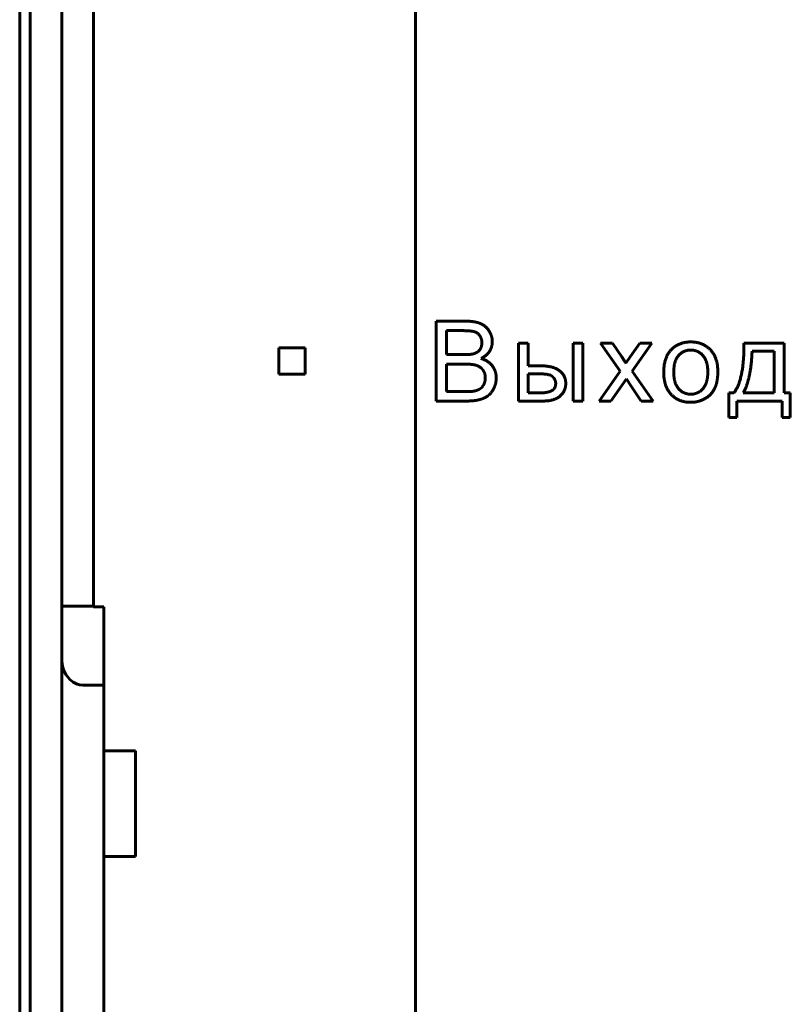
# Model space of a CAD drawing. Header units: millimetres. Extents: x -18 to 27, y -59 to 51.
# Tile 4 of 8: x -18 to -4, y -21 to -2. Entities that reach past the tile are written whole.
import ezdxf

# ---------------------------------------------------------------- set-up
doc = ezdxf.new("R2010")
doc.units = ezdxf.units.MM
doc.linetypes.add('K5LT_BASIC', pattern=[0])

msp = doc.modelspace()

# ---------------------------------------------------------------- linework, layer by layer
at = {"color": 150, "linetype": 'K5LT_BASIC', "lineweight": 60, "true_color": 0x0080ff}
for p, q in [((-18.39, 29.71), (-18.39, -37.296)), ((-18.19, -30.528), (-18.19, 22.942)), ((-10.876, -29.092), (-10.876, 21.412)), ((-17.59, -13.543), (-17.59, 5.957)), ((-16.99, 5.969), (-16.99, -13.556)), ((-9.92, -8.135), (-10.487, -8.135)), ((-10.487, -8.135), (-10.487, -9.651)), ((-10.286, -8.315), (-10.286, -8.77)), ((-9.985, -8.315), (-10.286, -8.315)), ((-8.738, -8.553), (-8.924, -8.553)), ((-8.924, -8.553), (-8.924, -9.651)), ((-8.738, -8.982), (-8.738, -8.553)), ((-7.699, -8.553), (-7.884, -8.553)), ((-7.884, -8.553), (-7.884, -9.651)), ((-7.699, -9.651), (-7.699, -8.553)), ((-7.134, -8.553), (-7.363, -8.553)), ((-7.363, -8.553), (-6.99, -9.082)), ((-6.96, -8.812), (-7.134, -8.553)), ((-6.617, -8.553), (-6.799, -8.812)), ((-6.764, -9.082), (-6.39, -8.553)), ((-6.39, -8.553), (-6.617, -8.553)), ((-3.881, -8.553), (-4.643, -8.553)), ((-3.881, -9.498), (-3.881, -8.553)), ((-13.47, -8.643), (-13.47, -9.143)), ((-12.97, -8.643), (-13.47, -8.643)), ((-12.97, -9.143), (-12.97, -8.643)), ((-10.286, -8.77), (-9.96, -8.77)), ((-4.066, -8.706), (-4.487, -8.706)), ((-4.066, -9.498), (-4.066, -8.706)), ((-9.938, -8.95), (-10.286, -8.95)), ((-10.286, -8.95), (-10.286, -9.471)), ((-6.799, -8.812), (-6.885, -8.933)), ((-13.47, -9.143), (-12.97, -9.143)), ((-8.503, -8.982), (-8.738, -8.982)), ((-8.738, -9.135), (-8.738, -9.498)), ((-8.518, -9.135), (-8.738, -9.135)), ((-6.99, -9.082), (-7.392, -9.651)), ((-6.365, -9.651), (-6.764, -9.082)), ((-7.166, -9.651), (-6.871, -9.229)), ((-6.871, -9.229), (-6.819, -9.312)), ((-6.819, -9.312), (-6.59, -9.651)), ((-10.286, -9.471), (-9.909, -9.471)), ((-8.738, -9.498), (-8.543, -9.498)), ((-4.931, -9.498), (-4.931, -9.963)), ((-4.833, -9.498), (-4.931, -9.498)), ((-4.656, -9.498), (-4.066, -9.498)), ((-3.762, -9.498), (-3.881, -9.498)), ((-3.762, -9.963), (-3.762, -9.498)), ((-10.487, -9.651), (-9.91, -9.651)), ((-8.924, -9.651), (-8.459, -9.651)), ((-7.884, -9.651), (-7.699, -9.651)), ((-7.392, -9.651), (-7.166, -9.651)), ((-6.59, -9.651), (-6.365, -9.651)), ((-4.778, -9.963), (-4.778, -9.651)), ((-4.778, -9.651), (-3.915, -9.651)), ((-3.915, -9.651), (-3.915, -9.963)), ((-4.931, -9.963), (-4.778, -9.963)), ((-3.915, -9.963), (-3.762, -9.963)), ((-17.59, -14.543), (-17.59, -13.543)), ((-17.59, -13.543), (-16.99, -13.543)), ((-16.79, -13.556), (-16.99, -13.556)), ((-16.79, -15.043), (-16.79, -13.556)), ((-17.59, -36.377), (-17.59, -14.543)), ((-17.19, -15.043), (-16.79, -15.043)), ((-16.79, -15.043), (-16.79, -16.293)), ((-16.79, -16.293), (-16.79, -18.293)), ((-16.79, -16.293), (-16.19, -16.293)), ((-16.19, -18.293), (-16.19, -16.293)), ((-16.79, -18.293), (-16.19, -18.293)), ((-16.79, -18.293), (-16.79, -36.907))]:
    msp.add_line(p, q, dxfattribs=at)
for points in [[(-9.642, -8.181), (-9.747, -8.135), (-9.92, -8.135)], [(-9.478, -8.323), (-9.537, -8.227), (-9.642, -8.181)], [(-9.756, -8.336), (-9.823, -8.315), (-9.985, -8.315)], [(-9.653, -8.414), (-9.689, -8.357), (-9.756, -8.336)], [(-9.418, -8.523), (-9.418, -8.418), (-9.478, -8.323)], [(-9.655, -8.678), (-9.617, -8.625), (-9.617, -8.546)], [(-9.617, -8.546), (-9.617, -8.471), (-9.653, -8.414)], [(-9.471, -8.706), (-9.418, -8.62), (-9.418, -8.523)], [(-5.65, -8.529), (-5.854, -8.529), (-5.995, -8.651)], [(-5.281, -8.677), (-5.424, -8.529), (-5.65, -8.529)], [(-4.643, -8.553), (-4.634, -9.231), (-4.833, -9.498)], [(-9.96, -8.77), (-9.828, -8.77), (-9.77, -8.753)], [(-9.77, -8.753), (-9.694, -8.73), (-9.655, -8.678)], [(-9.631, -8.844), (-9.524, -8.791), (-9.471, -8.706)], [(-5.995, -8.651), (-6.164, -8.798), (-6.164, -9.102)], [(-5.65, -8.683), (-5.79, -8.683), (-5.882, -8.787)], [(-5.42, -8.787), (-5.513, -8.683), (-5.65, -8.683)], [(-5.138, -9.087), (-5.138, -8.825), (-5.281, -8.677)], [(-4.487, -8.706), (-4.508, -9.241), (-4.656, -9.498)], [(-9.717, -8.975), (-9.794, -8.95), (-9.938, -8.95)], [(-9.419, -8.982), (-9.493, -8.884), (-9.631, -8.844)], [(-6.885, -8.933), (-6.912, -8.885), (-6.96, -8.812)], [(-5.882, -8.787), (-5.974, -8.891), (-5.974, -9.102)], [(-5.328, -9.095), (-5.328, -8.892), (-5.42, -8.787)], [(-9.596, -9.063), (-9.641, -9.001), (-9.717, -8.975)], [(-9.551, -9.211), (-9.551, -9.126), (-9.596, -9.063)], [(-9.344, -9.211), (-9.344, -9.079), (-9.419, -8.982)], [(-8.271, -9.191), (-8.326, -9.135), (-8.518, -9.135)], [(-8.149, -9.071), (-8.273, -8.982), (-8.503, -8.982)], [(-8.024, -9.318), (-8.024, -9.161), (-8.149, -9.071)], [(-6.164, -9.102), (-6.164, -9.38), (-6.022, -9.527)], [(-5.974, -9.102), (-5.974, -9.312), (-5.882, -9.417)], [(-5.42, -9.416), (-5.328, -9.311), (-5.328, -9.095)], [(-5.201, -9.419), (-5.138, -9.298), (-5.138, -9.087)], [(-9.657, -9.423), (-9.611, -9.394), (-9.581, -9.338)], [(-9.581, -9.338), (-9.551, -9.283), (-9.551, -9.211)], [(-9.389, -9.409), (-9.344, -9.318), (-9.344, -9.211)], [(-8.29, -9.454), (-8.215, -9.411), (-8.215, -9.318)], [(-8.215, -9.318), (-8.215, -9.247), (-8.271, -9.191)], [(-8.128, -9.553), (-8.024, -9.455), (-8.024, -9.318)], [(-9.909, -9.471), (-9.812, -9.471), (-9.773, -9.464)], [(-9.773, -9.464), (-9.704, -9.451), (-9.657, -9.423)], [(-9.5, -9.551), (-9.434, -9.501), (-9.389, -9.409)], [(-8.543, -9.498), (-8.366, -9.498), (-8.29, -9.454)], [(-6.022, -9.527), (-5.88, -9.675), (-5.65, -9.675)], [(-5.882, -9.417), (-5.79, -9.521), (-5.65, -9.521)], [(-5.65, -9.521), (-5.512, -9.521), (-5.42, -9.416)], [(-5.386, -9.608), (-5.264, -9.541), (-5.201, -9.419)], [(-9.91, -9.651), (-9.766, -9.651), (-9.666, -9.626)], [(-9.666, -9.626), (-9.566, -9.6), (-9.5, -9.551)], [(-8.459, -9.651), (-8.231, -9.651), (-8.128, -9.553)], [(-5.65, -9.675), (-5.507, -9.675), (-5.386, -9.608)]]:
    msp.add_open_spline(points, degree=2, dxfattribs=at)
msp.add_open_spline([(-17.59, -14.543), (-17.59, -14.678), (-17.535, -14.839), (-17.384, -14.992), (-17.276, -15.043), (-17.19, -15.043)], degree=3, knots=[0, 0, 0, 0, 0.5, 0.75, 1, 1, 1, 1], dxfattribs=at)

doc.saveas('drawing.dxf')
